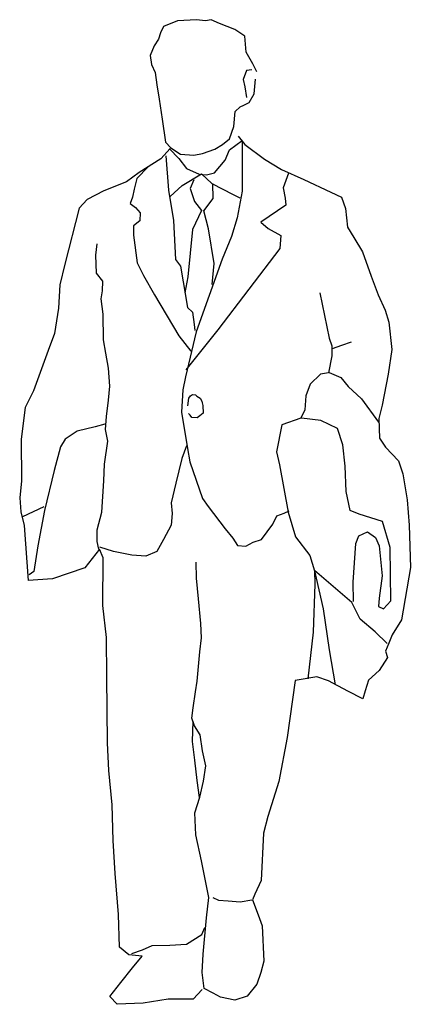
# Model space of a CAD drawing. Extents: x -0.28 to 0.41, y 0 to 1.73.
import ezdxf

# ---------------------------------------------------------------- set-up
doc = ezdxf.new("R2010")
doc.units = 0
doc.header["$MEASUREMENT"] = 0
doc.layers.add('HUMANOS', color=1, linetype='CONTINUOUS')

msp = doc.modelspace()

# ---------------------------------------------------------------- linework, layer by layer
at = {"layer": 'HUMANOS'}
for p, q in [((-0.0295, 1.719), (-0.0348, 1.7076)), ((-0.0046, 1.7289), (-0.0295, 1.719)), ((0.0286, 1.7305), (-0.0046, 1.7289)), ((0.0447, 1.7289), (0.0286, 1.7305)), ((0.0545, 1.731), (0.0447, 1.7289)), ((0.0691, 1.7245), (0.0545, 1.731)), ((0.0962, 1.7137), (0.0691, 1.7245)), ((-0.0348, 1.7076), (-0.0381, 1.6964)), ((0.1141, 1.7018), (0.0962, 1.7137)), ((0.1165, 1.6738), (0.1141, 1.7018)), ((-0.0461, 1.685), (-0.0529, 1.6679)), ((-0.0381, 1.6964), (-0.0461, 1.685)), ((-0.0529, 1.6679), (-0.0507, 1.652)), ((0.1278, 1.6532), (0.1165, 1.6738)), ((-0.0507, 1.652), (-0.0442, 1.638)), ((0.1351, 1.6393), (0.1278, 1.6532)), ((-0.0442, 1.638), (-0.0411, 1.6163)), ((0.1171, 1.6417), (0.1111, 1.6256)), ((0.1261, 1.6429), (0.1171, 1.6417)), ((-0.0411, 1.6163), (-0.0371, 1.591)), ((0.1111, 1.6256), (0.1141, 1.6125)), ((0.1304, 1.6006), (0.1326, 1.626)), ((0.1141, 1.6125), (0.1171, 1.5937)), ((0.1216, 1.5853), (0.1304, 1.6006)), ((-0.0371, 1.591), (-0.0321, 1.5554)), ((0.1057, 1.5775), (0.1119, 1.5806)), ((0.1119, 1.5806), (0.1216, 1.5853)), ((0.0946, 1.5425), (0.0968, 1.569)), ((0.0968, 1.569), (0.1057, 1.5775)), ((-0.0321, 1.5554), (-0.026, 1.515)), ((0.0871, 1.5208), (0.0946, 1.5425)), ((-0.026, 1.515), (-0.0168, 1.5049)), ((0.0612, 1.5025), (0.0744, 1.5111)), ((0.0744, 1.5111), (0.0871, 1.5208)), ((0.0871, 1.5015), (0.1092, 1.518)), ((0.102, 1.5259), (0.1139, 1.511)), ((0.1092, 1.518), (0.1091, 1.4287)), ((0.1139, 1.511), (0.1485, 1.4851)), ((-0.0176, 1.5038), (-0.0344, 1.4857)), ((-0.0189, 1.5032), (-0.0023, 1.4863)), ((-0.0168, 1.5049), (0.0003, 1.4939)), ((0.0003, 1.4939), (0.0238, 1.4924)), ((0.0238, 1.4924), (0.039, 1.4954)), ((0.039, 1.4954), (0.0612, 1.5025)), ((0.079, 1.4833), (0.0871, 1.5015)), ((-0.0344, 1.4857), (-0.0724, 1.4616)), ((-0.0253, 1.4913), (-0.0209, 1.4308)), ((-0.0023, 1.4863), (0.0111, 1.4685)), ((0.0603, 1.4612), (0.079, 1.4833)), ((0.1485, 1.4851), (0.1785, 1.467)), ((-0.0724, 1.4616), (-0.0948, 1.4452)), ((-0.0568, 1.4719), (-0.0763, 1.4508)), ((0.0032, 1.4385), (0.0372, 1.4591)), ((0.0111, 1.4685), (0.0336, 1.459)), ((0.0336, 1.459), (0.0465, 1.4573)), ((0.0372, 1.4591), (0.0557, 1.4422)), ((0.0465, 1.4573), (0.0603, 1.4612)), ((0.1785, 1.467), (0.218, 1.4496)), ((0.1909, 1.4603), (0.1815, 1.4347)), ((-0.0948, 1.4452), (-0.1348, 1.4294)), ((-0.0763, 1.4508), (-0.0812, 1.4325)), ((0.0237, 1.4488), (0.0172, 1.4333)), ((0.0557, 1.4422), (0.0931, 1.4229)), ((0.0578, 1.416), (0.0574, 1.4422)), ((0.218, 1.4496), (0.2653, 1.427)), ((-0.1348, 1.4294), (-0.164, 1.4138)), ((-0.0812, 1.4325), (-0.0845, 1.4179)), ((-0.0209, 1.4308), (-0.0121, 1.3768)), ((-0.018, 1.4191), (0.0032, 1.4385)), ((0.0172, 1.4333), (0.0252, 1.4108)), ((0.1091, 1.4287), (0.1004, 1.3815)), ((0.1815, 1.4347), (0.1851, 1.4163)), ((0.2653, 1.427), (0.2843, 1.4181)), ((-0.164, 1.4138), (-0.1782, 1.3987)), ((-0.0845, 1.4179), (-0.0884, 1.4072)), ((-0.0884, 1.4072), (-0.079, 1.4)), ((0.0252, 1.4108), (0.0375, 1.3949)), ((0.0418, 1.3939), (0.0578, 1.416)), ((0.0931, 1.4229), (0.1052, 1.4168)), ((0.1851, 1.4163), (0.1864, 1.4038)), ((0.2843, 1.4181), (0.2917, 1.3983)), ((-0.1782, 1.3987), (-0.2034, 1.3003)), ((-0.079, 1.4), (-0.0709, 1.3903)), ((-0.0709, 1.3903), (-0.0715, 1.3766)), ((0.0375, 1.3949), (0.0217, 1.3611)), ((0.05, 1.3626), (0.0418, 1.3939)), ((0.1864, 1.4038), (0.1419, 1.3743)), ((0.2917, 1.3983), (0.295, 1.3654)), ((-0.0715, 1.3766), (-0.0825, 1.3674)), ((-0.0121, 1.3768), (-0.0084, 1.3081)), ((0.1004, 1.3815), (0.0906, 1.3488)), ((0.1419, 1.3743), (0.1552, 1.3632)), ((-0.0825, 1.3674), (-0.0822, 1.3513)), ((0.0217, 1.3611), (0.0136, 1.2779)), ((0.0598, 1.3013), (0.05, 1.3626)), ((0.1552, 1.3632), (0.1775, 1.3508)), ((0.295, 1.3654), (0.306, 1.3469)), ((-0.0822, 1.3513), (-0.0762, 1.3025)), ((0.0906, 1.3488), (0.0741, 1.3087)), ((0.1775, 1.3508), (0.1757, 1.3279)), ((0.306, 1.3469), (0.3217, 1.3218)), ((-0.1489, 1.3161), (-0.1466, 1.3359)), ((0.1757, 1.3279), (0.0665, 1.1846)), ((0.3217, 1.3218), (0.3368, 1.2789)), ((-0.1476, 1.2841), (-0.1489, 1.3161)), ((-0.0762, 1.3025), (-0.0646, 1.2801)), ((-0.0084, 1.3081), (0.0005, 1.2965)), ((0.0741, 1.3087), (0.0281, 1.1806)), ((-0.2034, 1.3003), (-0.2126, 1.2634)), ((0.0005, 1.2965), (0.0053, 1.2687)), ((0.0561, 1.2641), (0.0598, 1.3013)), ((-0.1364, 1.2702), (-0.1476, 1.2841)), ((-0.1369, 1.2532), (-0.1364, 1.2702)), ((-0.0646, 1.2801), (-0.0452, 1.2462)), ((0.0053, 1.2687), (0.0129, 1.2235)), ((0.0136, 1.2779), (0.0081, 1.2497)), ((0.3368, 1.2789), (0.3491, 1.2462)), ((-0.2126, 1.2634), (-0.2146, 1.2223)), ((-0.1394, 1.2391), (-0.1369, 1.2532)), ((0.246, 1.2498), (0.2627, 1.1696)), ((-0.1362, 1.2119), (-0.1394, 1.2391)), ((-0.0452, 1.2462), (-0.0026, 1.1737)), ((0.3491, 1.2462), (0.3613, 1.2191)), ((-0.2146, 1.2223), (-0.222, 1.1779)), ((0.0129, 1.2235), (0.0218, 1.2157)), ((0.0218, 1.2157), (0.0246, 1.1939)), ((0.3613, 1.2191), (0.368, 1.1976)), ((-0.1354, 1.1668), (-0.1362, 1.2119)), ((0.368, 1.1976), (0.3732, 1.1497)), ((0.0281, 1.1806), (0.0091, 1.1016)), ((0.0665, 1.1846), (0.0097, 1.1136)), ((0.0246, 1.1939), (0.0256, 1.1833)), ((-0.222, 1.1779), (-0.2329, 1.1477)), ((-0.1315, 1.1434), (-0.1354, 1.1668)), ((-0.0026, 1.1737), (0.0186, 1.1468)), ((0.2627, 1.1696), (0.2673, 1.156)), ((0.285, 1.1574), (0.3023, 1.1635)), ((-0.2329, 1.1477), (-0.2587, 1.0766)), ((0.2673, 1.156), (0.2676, 1.1388)), ((0.2685, 1.1514), (0.285, 1.1574)), ((0.3732, 1.1497), (0.3668, 1.1064)), ((-0.1267, 1.117), (-0.1315, 1.1434)), ((0.2676, 1.1388), (0.2616, 1.1087)), ((-0.1242, 1.0852), (-0.1267, 1.117)), ((0.0091, 1.1016), (0.0043, 1.0788)), ((0.2475, 1.1062), (0.2292, 1.0886)), ((0.2616, 1.1087), (0.2475, 1.1062)), ((0.2627, 1.1089), (0.2835, 1.1001)), ((0.2835, 1.1001), (0.2961, 1.0842)), ((0.3668, 1.1064), (0.3561, 1.0516)), ((-0.2587, 1.0766), (-0.2734, 1.0472)), ((-0.1265, 1.0606), (-0.1242, 1.0852)), ((0.0043, 1.0788), (0.0023, 1.0392)), ((0.2292, 1.0886), (0.2217, 1.068)), ((0.2961, 1.0842), (0.3194, 1.0627)), ((-0.1303, 1.0314), (-0.1265, 1.0606)), ((0.0135, 1.0507), (0.0154, 1.0639)), ((0.0154, 1.0639), (0.0178, 1.068)), ((0.0178, 1.068), (0.0216, 1.0701)), ((0.0216, 1.0701), (0.0268, 1.0696)), ((0.0268, 1.0696), (0.0293, 1.0675)), ((0.0293, 1.0675), (0.0351, 1.0641)), ((0.0351, 1.0641), (0.0379, 1.0585)), ((0.2217, 1.068), (0.2199, 1.0436)), ((0.3194, 1.0627), (0.3495, 1.0219)), ((-0.2734, 1.0472), (-0.2806, 0.9917)), ((0.0379, 1.0585), (0.0388, 1.0555)), ((0.0388, 1.0555), (0.0397, 1.0511)), ((0.0397, 1.0511), (0.0402, 1.0375)), ((0.2199, 1.0436), (0.2126, 1.0286)), ((0.3561, 1.0516), (0.3502, 1.028)), ((-0.1319, 1.0087), (-0.1303, 1.0314)), ((0.0023, 1.0392), (0.0129, 0.9752)), ((0.0176, 1.0338), (0.0146, 1.0371)), ((0.0204, 1.03), (0.0176, 1.0338)), ((0.0297, 1.0292), (0.0204, 1.03)), ((0.0348, 1.0326), (0.0297, 1.0292)), ((0.0402, 1.0375), (0.0348, 1.0326)), ((0.2126, 1.0286), (0.179, 1.0167)), ((0.2478, 1.0248), (0.2137, 1.0288)), ((0.2775, 1.0104), (0.2478, 1.0248)), ((0.3502, 1.028), (0.3516, 0.9933)), ((-0.1499, 1.0132), (-0.182, 1.006)), ((-0.1328, 1.0181), (-0.1499, 1.0132)), ((-0.128, 0.9882), (-0.1319, 1.0087)), ((0.179, 1.0167), (0.1697, 0.9693)), ((0.2867, 0.9818), (0.2775, 1.0104)), ((-0.2806, 0.9917), (-0.2802, 0.9182)), ((-0.2032, 0.9915), (-0.2112, 0.9782)), ((-0.182, 1.006), (-0.2032, 0.9915)), ((0.3516, 0.9933), (0.3617, 0.9773)), ((-0.2112, 0.9782), (-0.2222, 0.9367)), ((-0.1335, 0.9477), (-0.128, 0.9882)), ((0.0112, 0.9798), (0.0026, 0.9576)), ((0.0129, 0.9752), (0.0169, 0.9517)), ((0.2906, 0.9439), (0.2867, 0.9818)), ((0.3617, 0.9773), (0.3848, 0.9533)), ((0.0026, 0.9576), (-0.0078, 0.9142)), ((0.1697, 0.9693), (0.1748, 0.9463)), ((-0.1349, 0.9185), (-0.1335, 0.9477)), ((0.0169, 0.9517), (0.0395, 0.8869)), ((0.1748, 0.9463), (0.1904, 0.8629)), ((0.2925, 0.8993), (0.2906, 0.9439)), ((0.3848, 0.9533), (0.3923, 0.9308)), ((-0.2222, 0.9367), (-0.2397, 0.8659)), ((0.3923, 0.9308), (0.4001, 0.885)), ((-0.2802, 0.9182), (-0.2832, 0.8882)), ((-0.1383, 0.863), (-0.1349, 0.9185)), ((-0.0078, 0.9142), (-0.0159, 0.8792)), ((-0.2832, 0.8882), (-0.2809, 0.8637)), ((0.0395, 0.8869), (0.0493, 0.8728)), ((0.2996, 0.8659), (0.2925, 0.8993)), ((-0.2407, 0.8724), (-0.278, 0.8547)), ((-0.0159, 0.8792), (-0.0145, 0.8606)), ((0.0493, 0.8728), (0.0792, 0.8335)), ((0.4001, 0.885), (0.4037, 0.8398)), ((-0.2809, 0.8637), (-0.2753, 0.8395)), ((-0.2397, 0.8659), (-0.2512, 0.8036)), ((-0.1468, 0.8319), (-0.1383, 0.863)), ((-0.0145, 0.8606), (-0.0163, 0.8398)), ((0.1635, 0.8421), (0.1701, 0.8567)), ((0.1701, 0.8567), (0.1831, 0.8615)), ((0.1831, 0.8615), (0.1923, 0.8652)), ((0.1904, 0.8629), (0.2031, 0.8195)), ((0.3153, 0.8594), (0.2996, 0.8659)), ((0.3569, 0.8463), (0.3153, 0.8594)), ((-0.2753, 0.8395), (-0.2681, 0.7427)), ((-0.0163, 0.8398), (-0.0293, 0.815)), ((0.0792, 0.8335), (0.0925, 0.8174)), ((0.1433, 0.8147), (0.1635, 0.8421)), ((0.37, 0.8006), (0.3569, 0.8463)), ((0.4037, 0.8398), (0.4058, 0.7656)), ((-0.1464, 0.8111), (-0.1468, 0.8319)), ((0.0925, 0.8174), (0.1012, 0.8041)), ((0.2031, 0.8195), (0.2288, 0.7866)), ((0.3094, 0.8075), (0.3148, 0.8215)), ((0.3148, 0.8215), (0.33, 0.8286)), ((0.33, 0.8286), (0.3443, 0.8184)), ((0.3443, 0.8184), (0.3511, 0.8036)), ((-0.2512, 0.8036), (-0.2583, 0.7582)), ((-0.1434, 0.7979), (-0.1464, 0.8111)), ((-0.1177, 0.7938), (-0.1421, 0.8015)), ((-0.0293, 0.815), (-0.0412, 0.7938)), ((0.1012, 0.8041), (0.1159, 0.8033)), ((0.1159, 0.8033), (0.1286, 0.81)), ((0.1286, 0.81), (0.1433, 0.8147)), ((0.3051, 0.7397), (0.3094, 0.8075)), ((0.3511, 0.8036), (0.3564, 0.7509)), ((0.3716, 0.7065), (0.37, 0.8006)), ((-0.1426, 0.7979), (-0.1682, 0.7648)), ((-0.1361, 0.7823), (-0.1426, 0.7979)), ((-0.1363, 0.6986), (-0.1361, 0.7823)), ((-0.0855, 0.7874), (-0.1177, 0.7938)), ((-0.0609, 0.7855), (-0.0855, 0.7874)), ((-0.0412, 0.7938), (-0.0609, 0.7855)), ((0.2288, 0.7866), (0.2369, 0.7593)), ((-0.1682, 0.7648), (-0.2251, 0.7457)), ((0.0286, 0.7468), (0.0281, 0.7749)), ((0.4058, 0.7656), (0.3905, 0.6732)), ((-0.2583, 0.7582), (-0.2664, 0.7526)), ((0.032, 0.7102), (0.0286, 0.7468)), ((0.3025, 0.704), (0.2369, 0.7603)), ((0.2369, 0.7593), (0.2522, 0.6928)), ((0.2369, 0.7593), (0.2373, 0.7362)), ((0.3564, 0.7509), (0.3506, 0.7117)), ((-0.2251, 0.7457), (-0.2681, 0.7427)), ((0.2373, 0.7362), (0.2344, 0.6512)), ((0.3057, 0.7053), (0.3051, 0.7397)), ((0.3506, 0.7117), (0.3497, 0.6968)), ((-0.1298, 0.6423), (-0.1363, 0.6986)), ((0.0363, 0.6668), (0.032, 0.7102)), ((0.3174, 0.6745), (0.3025, 0.704)), ((0.3497, 0.6968), (0.3585, 0.6924)), ((0.3585, 0.6924), (0.3716, 0.7065)), ((0.2522, 0.6928), (0.2625, 0.6206)), ((0.0375, 0.6415), (0.0363, 0.6668)), ((0.344, 0.6519), (0.3174, 0.6745)), ((0.3905, 0.6732), (0.3738, 0.6465)), ((-0.1297, 0.5727), (-0.1298, 0.6423)), ((0.2344, 0.6512), (0.2249, 0.5694)), ((0.365, 0.6317), (0.344, 0.6519)), ((0.3738, 0.6465), (0.3678, 0.6323)), ((0.0344, 0.6171), (0.0375, 0.6415)), ((0.3678, 0.6323), (0.3617, 0.6182)), ((0.0299, 0.5652), (0.0344, 0.6171)), ((0.2625, 0.6206), (0.2734, 0.5588)), ((0.3617, 0.6182), (0.3655, 0.6069)), ((0.3655, 0.6069), (0.3506, 0.584)), ((-0.1285, 0.4563), (-0.1297, 0.5727)), ((0.3506, 0.584), (0.3321, 0.5669)), ((0.0267, 0.5463), (0.0299, 0.5652)), ((0.2029, 0.5663), (0.1886, 0.4656)), ((0.2407, 0.5727), (0.2029, 0.5663)), ((0.2613, 0.5657), (0.2407, 0.5727)), ((0.2956, 0.5474), (0.2613, 0.5657)), ((0.3321, 0.5669), (0.3262, 0.5479)), ((0.0228, 0.5181), (0.0267, 0.5463)), ((0.3221, 0.5338), (0.2956, 0.5474)), ((0.3262, 0.5479), (0.3221, 0.5338)), ((0.0204, 0.5002), (0.0228, 0.5181)), ((0.025, 0.4862), (0.0204, 0.5002)), ((0.0221, 0.4946), (0.0211, 0.4587)), ((0.0353, 0.4703), (0.025, 0.4862)), ((0.0394, 0.4422), (0.0353, 0.4703)), ((-0.1257, 0.4075), (-0.1285, 0.4563)), ((0.0211, 0.4587), (0.0252, 0.4258)), ((0.1886, 0.4656), (0.1739, 0.3882)), ((0.045, 0.4159), (0.0394, 0.4422)), ((0.0252, 0.4258), (0.0294, 0.3903)), ((-0.1203, 0.3474), (-0.1257, 0.4075)), ((0.0411, 0.3886), (0.045, 0.4159)), ((0.0294, 0.3903), (0.0335, 0.3603)), ((0.0345, 0.3604), (0.0411, 0.3886)), ((0.1739, 0.3882), (0.1542, 0.3268)), ((-0.1184, 0.2843), (-0.1203, 0.3474)), ((0.026, 0.3329), (0.0345, 0.3604)), ((0.0275, 0.2944), (0.026, 0.3329)), ((0.1542, 0.3268), (0.1468, 0.2975)), ((0.1468, 0.2975), (0.1429, 0.2135)), ((-0.1147, 0.226), (-0.1184, 0.2843)), ((0.0373, 0.2484), (0.0275, 0.2944)), ((0.0502, 0.1838), (0.0373, 0.2484)), ((-0.1088, 0.1538), (-0.1147, 0.226)), ((0.1429, 0.2135), (0.1315, 0.1898)), ((0.0462, 0.1479), (0.0502, 0.1838)), ((0.0575, 0.1839), (0.0674, 0.1793)), ((0.0674, 0.1793), (0.0846, 0.1777)), ((0.0846, 0.1777), (0.1059, 0.1762)), ((0.1059, 0.1762), (0.1265, 0.1795)), ((0.1315, 0.1898), (0.1274, 0.1795)), ((0.1274, 0.1795), (0.1376, 0.1532)), ((-0.1069, 0.0963), (-0.1088, 0.1538)), ((0.0402, 0.0838), (0.0462, 0.1479)), ((0.1376, 0.1532), (0.1442, 0.1336)), ((0.0379, 0.1186), (0.0432, 0.131)), ((0.1442, 0.1336), (0.1472, 0.0716)), ((0.0113, 0.1013), (0.0379, 0.1186)), ((-0.0906, 0.0826), (-0.1069, 0.0963)), ((-0.0852, 0.0854), (-0.0665, 0.0914)), ((-0.0665, 0.0914), (-0.0495, 0.0992)), ((-0.0495, 0.0992), (-0.0181, 0.0998)), ((-0.0181, 0.0998), (0.0113, 0.1013)), ((-0.0671, 0.0802), (-0.0906, 0.0826)), ((-0.084, 0.06), (-0.0671, 0.0802)), ((0.0388, 0.0519), (0.0402, 0.0838)), ((0.1472, 0.0716), (0.1421, 0.0518)), ((-0.105, 0.0343), (-0.084, 0.06)), ((0.0421, 0.0236), (0.0388, 0.0519)), ((0.1421, 0.0518), (0.1351, 0.0309)), ((-0.1242, 0.0096), (-0.105, 0.0343)), ((0.0388, 0.0219), (0.023, 0.0046)), ((0.0583, 0.0155), (0.0421, 0.0236)), ((0.1351, 0.0309), (0.1178, 0.0101)), ((-0.1114, -0.0044), (-0.1242, 0.0096)), ((-0.0211, 0.0047), (-0.0657, -0.0026)), ((0.023, 0.0046), (-0.0211, 0.0047)), ((0.0712, 0.0082), (0.0583, 0.0155)), ((0.0964, 0.003), (0.0712, 0.0082)), ((0.1178, 0.0101), (0.0964, 0.003)), ((-0.0657, -0.0026), (-0.1114, -0.0044))]:
    msp.add_line(p, q, dxfattribs=at)

doc.saveas('drawing.dxf')
